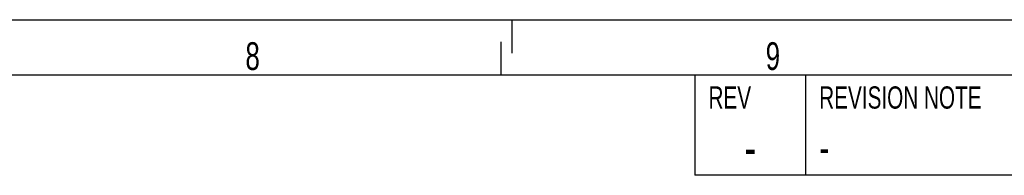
# Model space of a CAD drawing. Extents: x 0 to 594, y 0 to 420.
# Tile 15 of 19: x 357 to 446, y 406 to 420. Entities that reach past the tile are written whole.
import ezdxf

# ---------------------------------------------------------------- set-up
doc = ezdxf.new("R2010")
doc.units = 0
doc.header["$LTSCALE"] = 32.67
doc.layers.add('PR9000-160_DXF_FORMAT', color=7, linetype='CONTINUOUS')
doc.styles.get("Standard").update_dxf_attribs({"font": 'txt', "width": 0.7})
doc.styles.add('TEXTSTYLE_2', font='txt', dxfattribs={"width": 0.7})

msp = doc.modelspace()

# ---------------------------------------------------------------- linework, layer by layer
at = {"layer": 'PR9000-160_DXF_FORMAT', "color": 7, "linetype": 'CONTINUOUS'}
for p, q in [((0, 420), (594, 420)), ((402, 417), (402, 420)), ((401, 415), (401, 418)), ((589, 415), (25, 415)), ((589, 415), (418.5, 415)), ((418.5, 415), (418.5, 406)), ((428.5, 415), (428.5, 406)), ((589, 406), (418.5, 406))]:
    msp.add_line(p, q, dxfattribs=at)

# ---------------------------------------------------------------- texts
at = {"layer": 'PR9000-160_DXF_FORMAT', "color": 2, "linetype": 'CONTINUOUS'}
for s, insert, char_height, width, attachment_point in [('8', (377.891, 417.977), 2.5, 2.94643, 1), ('9', (424.891, 417.977), 2.5, 2.94643, 1), ('-', (429.725, 410), 3, 4.07143, 1), ('-', (423.5, 410.25), 3.5, 4.75, 2)]:
    msp.add_mtext(s, dxfattribs=dict(at, insert=insert, char_height=char_height, width=width, attachment_point=attachment_point))
at = {"layer": 'PR9000-160_DXF_FORMAT', "color": 2, "linetype": 'CONTINUOUS', "char_height": 2, "attachment_point": 1, "style": 'TEXTSTYLE_2'}
for s, insert, width in [('REV', (419.725, 414), 4.2), ('REVISION NOTE', (429.725, 414), 18.2)]:
    msp.add_mtext(s, dxfattribs=dict(at, insert=insert, width=width))

doc.saveas('drawing.dxf')
